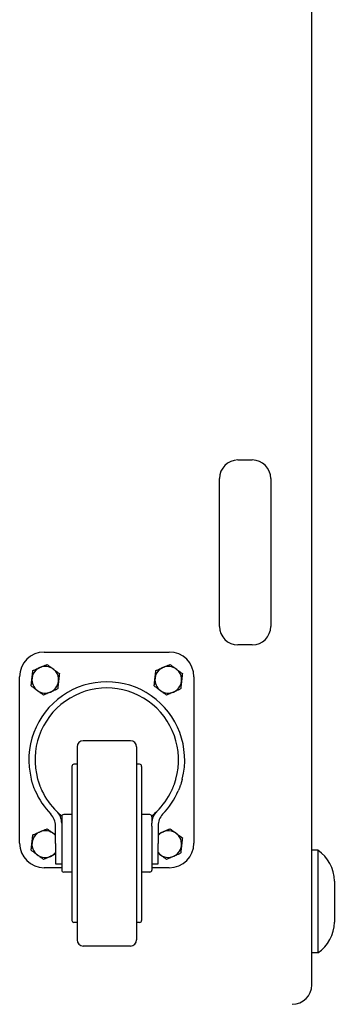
# Model space of a CAD drawing. Extents: x 22 to 3374, y -825 to 2267.
# Tile 3 of 12: x 350 to 503, y 268 to 748. Entities that reach past the tile are written whole.
import ezdxf

# ---------------------------------------------------------------- set-up
doc = ezdxf.new("R2010")
doc.units = 0
doc.layers.add('KF_SW_215E_SUSP_REAR', color=7, linetype='CONTINUOUS')

# ---------------------------------------------------------------- blocks, each defined once
blk = doc.blocks.new('KF_SW_215E_SUSP_REAR')
at = {"layer": 'KF_SW_215E_SUSP_REAR', "color": 7, "linetype": 'CONTINUOUS'}
for p, q in [((235, -1005.5), (235, -9.5)), ((199, -750), (206, -750)), ((190, -831), (190, -759)), ((215, -759), (215, -831)), ((104.5, -843.5), (165.5, -843.5)), ((206, -840), (199, -840)), ((98.87, -853.38), (98.89, -853.21)), ((98.89, -853.21), (98.9, -853.05)), ((98.9, -853.05), (98.92, -852.88)), ((98.92, -852.88), (98.94, -852.71)), ((98.94, -852.71), (98.96, -852.54)), ((98.96, -852.54), (99.29, -852.4)), ((99.29, -852.4), (99.6, -852.26)), ((99.6, -852.26), (99.91, -852.13)), ((99.91, -852.13), (100.2, -852)), ((100.2, -852), (100.49, -851.87)), ((100.49, -851.87), (100.78, -851.75)), ((100.78, -851.75), (101.05, -851.63)), ((101.05, -851.63), (101.33, -851.51)), ((101.33, -851.51), (101.6, -851.39)), ((101.6, -851.39), (101.87, -851.27)), ((101.87, -851.27), (102.13, -851.16)), ((102.13, -851.16), (102.4, -851.04)), ((102.4, -851.04), (102.67, -850.92)), ((102.67, -850.92), (102.93, -850.81)), ((102.93, -850.81), (103.2, -850.69)), ((103.2, -850.69), (103.47, -850.57)), ((103.47, -850.57), (103.75, -850.45)), ((103.75, -850.45), (104.03, -850.33)), ((104.03, -850.33), (104.31, -850.21)), ((104.31, -850.21), (104.6, -850.08)), ((104.6, -850.08), (104.9, -849.95)), ((104.9, -849.95), (105.2, -849.82)), ((105.2, -849.82), (105.52, -849.68)), ((105.52, -849.68), (105.84, -849.54)), ((105.84, -849.54), (106.13, -849.75)), ((106.13, -849.75), (106.4, -849.95)), ((106.4, -849.95), (106.67, -850.15)), ((106.67, -850.15), (106.93, -850.34)), ((106.93, -850.34), (107.18, -850.53)), ((107.18, -850.53), (107.43, -850.71)), ((107.43, -850.71), (107.68, -850.89)), ((107.68, -850.89), (107.92, -851.07)), ((107.92, -851.07), (108.16, -851.25)), ((108.16, -851.25), (108.39, -851.42)), ((108.39, -851.42), (108.63, -851.59)), ((108.63, -851.59), (108.86, -851.77)), ((108.86, -851.77), (109.09, -851.94)), ((109.09, -851.94), (109.33, -852.11)), ((109.33, -852.11), (109.56, -852.29)), ((109.56, -852.29), (109.8, -852.46)), ((109.8, -852.46), (110.04, -852.64)), ((110.04, -852.64), (110.29, -852.82)), ((110.29, -852.82), (110.54, -853)), ((110.54, -853), (110.79, -853.19)), ((110.79, -853.19), (111.05, -853.38)), ((158.87, -853.38), (158.89, -853.21)), ((158.89, -853.21), (158.9, -853.05)), ((158.9, -853.05), (158.92, -852.88)), ((158.92, -852.88), (158.94, -852.71)), ((158.94, -852.71), (158.96, -852.54)), ((158.96, -852.54), (159.29, -852.4)), ((159.29, -852.4), (159.6, -852.26)), ((159.6, -852.26), (159.91, -852.13)), ((159.91, -852.13), (160.2, -852)), ((160.2, -852), (160.49, -851.87)), ((160.49, -851.87), (160.78, -851.75)), ((160.78, -851.75), (161.05, -851.63)), ((161.05, -851.63), (161.33, -851.51)), ((161.33, -851.51), (161.6, -851.39)), ((161.6, -851.39), (161.87, -851.27)), ((161.87, -851.27), (162.13, -851.16)), ((162.13, -851.16), (162.4, -851.04)), ((162.4, -851.04), (162.67, -850.92)), ((162.67, -850.92), (162.93, -850.81)), ((162.93, -850.81), (163.2, -850.69)), ((163.2, -850.69), (163.47, -850.57)), ((163.47, -850.57), (163.75, -850.45)), ((163.75, -850.45), (164.03, -850.33)), ((164.03, -850.33), (164.31, -850.21)), ((164.31, -850.21), (164.6, -850.08)), ((164.6, -850.08), (164.9, -849.95)), ((164.9, -849.95), (165.2, -849.82)), ((165.2, -849.82), (165.52, -849.68)), ((165.52, -849.68), (165.84, -849.54)), ((165.84, -849.54), (166.13, -849.75)), ((166.13, -849.75), (166.4, -849.95)), ((166.4, -849.95), (166.67, -850.15)), ((166.67, -850.15), (166.93, -850.34)), ((166.93, -850.34), (167.18, -850.53)), ((167.18, -850.53), (167.43, -850.71)), ((167.43, -850.71), (167.68, -850.89)), ((167.68, -850.89), (167.92, -851.07)), ((167.92, -851.07), (168.16, -851.25)), ((168.16, -851.25), (168.39, -851.42)), ((168.39, -851.42), (168.63, -851.59)), ((168.63, -851.59), (168.86, -851.77)), ((168.86, -851.77), (169.09, -851.94)), ((169.09, -851.94), (169.33, -852.11)), ((169.33, -852.11), (169.56, -852.29)), ((169.56, -852.29), (169.8, -852.46)), ((169.8, -852.46), (170.04, -852.64)), ((170.04, -852.64), (170.29, -852.82)), ((170.29, -852.82), (170.54, -853)), ((170.54, -853), (170.79, -853.19)), ((170.79, -853.19), (171.05, -853.38)), ((92.5, -936.5), (92.5, -855.5)), ((98.34, -858.07), (98.36, -857.92)), ((98.36, -857.92), (98.37, -857.77)), ((98.37, -857.77), (98.39, -857.62)), ((98.39, -857.62), (98.41, -857.47)), ((98.41, -857.47), (98.42, -857.32)), ((98.42, -857.32), (98.44, -857.17)), ((98.44, -857.17), (98.46, -857.02)), ((98.46, -857.02), (98.47, -856.87)), ((98.47, -856.87), (98.49, -856.72)), ((98.49, -856.72), (98.51, -856.57)), ((98.51, -856.57), (98.52, -856.42)), ((98.52, -856.42), (98.54, -856.27)), ((98.54, -856.27), (98.56, -856.12)), ((98.56, -856.12), (98.57, -855.97)), ((98.57, -855.97), (98.59, -855.82)), ((98.59, -855.82), (98.61, -855.68)), ((98.61, -855.68), (98.62, -855.53)), ((98.62, -855.53), (98.64, -855.38)), ((98.64, -855.38), (98.66, -855.23)), ((98.66, -855.23), (98.68, -855.08)), ((98.68, -855.08), (98.69, -854.93)), ((98.69, -854.93), (98.71, -854.78)), ((98.71, -854.78), (98.73, -854.63)), ((98.73, -854.63), (98.74, -854.47)), ((98.74, -854.47), (98.76, -854.32)), ((98.76, -854.32), (98.78, -854.17)), ((98.78, -854.17), (98.8, -854.01)), ((98.8, -854.01), (98.81, -853.85)), ((98.81, -853.85), (98.83, -853.7)), ((98.83, -853.7), (98.85, -853.54)), ((98.85, -853.54), (98.87, -853.38)), ((111.05, -853.38), (111.32, -853.58)), ((111.32, -853.58), (111.59, -853.78)), ((111.43, -858.03), (111.41, -858.18)), ((111.44, -857.88), (111.43, -858.03)), ((111.46, -857.73), (111.44, -857.88)), ((111.48, -857.58), (111.46, -857.73)), ((111.49, -857.43), (111.48, -857.58)), ((111.51, -857.28), (111.49, -857.43)), ((111.53, -857.13), (111.51, -857.28)), ((111.54, -856.98), (111.53, -857.13)), ((111.56, -856.83), (111.54, -856.98)), ((111.58, -856.68), (111.56, -856.83)), ((111.59, -856.53), (111.58, -856.68)), ((111.59, -853.78), (111.88, -853.99)), ((111.61, -856.38), (111.59, -856.53)), ((111.63, -856.23), (111.61, -856.38)), ((111.64, -856.08), (111.63, -856.23)), ((111.66, -855.93), (111.64, -856.08)), ((111.68, -855.78), (111.66, -855.93)), ((111.7, -855.62), (111.68, -855.78)), ((111.71, -855.47), (111.7, -855.62)), ((111.73, -855.31), (111.71, -855.47)), ((111.75, -855.15), (111.73, -855.31)), ((111.77, -854.99), (111.75, -855.15)), ((111.79, -854.83), (111.77, -854.99)), ((111.8, -854.67), (111.79, -854.83)), ((111.82, -854.5), (111.8, -854.67)), ((111.84, -854.34), (111.82, -854.5)), ((111.86, -854.17), (111.84, -854.34)), ((111.88, -853.99), (111.86, -854.17)), ((158.34, -858.07), (158.36, -857.92)), ((158.36, -857.92), (158.37, -857.77)), ((158.37, -857.77), (158.39, -857.62)), ((158.39, -857.62), (158.41, -857.47)), ((158.41, -857.47), (158.42, -857.32)), ((158.42, -857.32), (158.44, -857.17)), ((158.44, -857.17), (158.46, -857.02)), ((158.46, -857.02), (158.47, -856.87)), ((158.47, -856.87), (158.49, -856.72)), ((158.49, -856.72), (158.51, -856.57)), ((158.51, -856.57), (158.52, -856.42)), ((158.52, -856.42), (158.54, -856.27)), ((158.54, -856.27), (158.56, -856.12)), ((158.56, -856.12), (158.57, -855.97)), ((158.57, -855.97), (158.59, -855.82)), ((158.59, -855.82), (158.61, -855.68)), ((158.61, -855.68), (158.62, -855.53)), ((158.62, -855.53), (158.64, -855.38)), ((158.64, -855.38), (158.66, -855.23)), ((158.66, -855.23), (158.68, -855.08)), ((158.68, -855.08), (158.69, -854.93)), ((158.69, -854.93), (158.71, -854.78)), ((158.71, -854.78), (158.73, -854.63)), ((158.73, -854.63), (158.74, -854.47)), ((158.74, -854.47), (158.76, -854.32)), ((158.76, -854.32), (158.78, -854.17)), ((158.78, -854.17), (158.8, -854.01)), ((158.8, -854.01), (158.81, -853.85)), ((158.81, -853.85), (158.83, -853.7)), ((158.83, -853.7), (158.85, -853.54)), ((158.85, -853.54), (158.87, -853.38)), ((171.05, -853.38), (171.32, -853.58)), ((171.32, -853.58), (171.59, -853.78)), ((171.43, -858.03), (171.41, -858.18)), ((171.44, -857.88), (171.43, -858.03)), ((171.46, -857.73), (171.44, -857.88)), ((171.48, -857.58), (171.46, -857.73)), ((171.49, -857.43), (171.48, -857.58)), ((171.51, -857.28), (171.49, -857.43)), ((171.53, -857.13), (171.51, -857.28)), ((171.54, -856.98), (171.53, -857.13)), ((171.56, -856.83), (171.54, -856.98)), ((171.58, -856.68), (171.56, -856.83)), ((171.59, -856.53), (171.58, -856.68)), ((171.59, -853.78), (171.88, -853.99)), ((171.61, -856.38), (171.59, -856.53)), ((171.63, -856.23), (171.61, -856.38)), ((171.64, -856.08), (171.63, -856.23)), ((171.66, -855.93), (171.64, -856.08)), ((171.68, -855.78), (171.66, -855.93)), ((171.7, -855.62), (171.68, -855.78)), ((171.71, -855.47), (171.7, -855.62)), ((171.73, -855.31), (171.71, -855.47)), ((171.75, -855.15), (171.73, -855.31)), ((171.77, -854.99), (171.75, -855.15)), ((171.79, -854.83), (171.77, -854.99)), ((171.8, -854.67), (171.79, -854.83)), ((171.82, -854.5), (171.8, -854.67)), ((171.84, -854.34), (171.82, -854.5)), ((171.86, -854.17), (171.84, -854.34)), ((171.88, -853.99), (171.86, -854.17)), ((177.5, -855.5), (177.5, -936.5)), ((98.12, -860.01), (98.14, -859.83)), ((98.41, -860.22), (98.12, -860.01)), ((98.14, -859.83), (98.16, -859.66)), ((98.16, -859.66), (98.18, -859.5)), ((98.18, -859.5), (98.2, -859.33)), ((98.2, -859.33), (98.21, -859.17)), ((98.21, -859.17), (98.23, -859.01)), ((98.23, -859.01), (98.25, -858.85)), ((98.25, -858.85), (98.27, -858.69)), ((98.27, -858.69), (98.29, -858.53)), ((98.29, -858.53), (98.3, -858.38)), ((98.3, -858.38), (98.32, -858.22)), ((98.32, -858.22), (98.34, -858.07)), ((98.68, -860.42), (98.41, -860.22)), ((98.95, -860.62), (98.68, -860.42)), ((99.21, -860.81), (98.95, -860.62)), ((99.46, -861), (99.21, -860.81)), ((99.71, -861.18), (99.46, -861)), ((99.96, -861.36), (99.71, -861.18)), ((100.2, -861.54), (99.96, -861.36)), ((100.44, -861.71), (100.2, -861.54)), ((100.67, -861.89), (100.44, -861.71)), ((100.91, -862.06), (100.67, -861.89)), ((101.14, -862.23), (100.91, -862.06)), ((101.37, -862.41), (101.14, -862.23)), ((101.61, -862.58), (101.37, -862.41)), ((101.84, -862.75), (101.61, -862.58)), ((102.08, -862.93), (101.84, -862.75)), ((108.13, -862.73), (107.87, -862.84)), ((108.4, -862.61), (108.13, -862.73)), ((108.67, -862.49), (108.4, -862.61)), ((108.95, -862.37), (108.67, -862.49)), ((109.22, -862.25), (108.95, -862.37)), ((109.51, -862.13), (109.22, -862.25)), ((109.8, -862), (109.51, -862.13)), ((110.09, -861.87), (109.8, -862)), ((110.4, -861.74), (110.09, -861.87)), ((110.71, -861.6), (110.4, -861.74)), ((111.04, -861.46), (110.71, -861.6)), ((111.06, -861.29), (111.04, -861.46)), ((111.08, -861.12), (111.06, -861.29)), ((111.1, -860.95), (111.08, -861.12)), ((111.11, -860.79), (111.1, -860.95)), ((111.13, -860.62), (111.11, -860.79)), ((111.15, -860.46), (111.13, -860.62)), ((111.17, -860.3), (111.15, -860.46)), ((111.19, -860.15), (111.17, -860.3)), ((111.2, -859.99), (111.19, -860.15)), ((111.22, -859.83), (111.2, -859.99)), ((111.24, -859.68), (111.22, -859.83)), ((111.26, -859.53), (111.24, -859.68)), ((111.27, -859.37), (111.26, -859.53)), ((111.29, -859.22), (111.27, -859.37)), ((111.31, -859.07), (111.29, -859.22)), ((111.32, -858.92), (111.31, -859.07)), ((111.34, -858.77), (111.32, -858.92)), ((111.36, -858.62), (111.34, -858.77)), ((111.38, -858.47), (111.36, -858.62)), ((111.39, -858.32), (111.38, -858.47)), ((111.41, -858.18), (111.39, -858.32)), ((158.12, -860.01), (158.14, -859.83)), ((158.41, -860.22), (158.12, -860.01)), ((158.14, -859.83), (158.16, -859.66)), ((158.16, -859.66), (158.18, -859.5)), ((158.18, -859.5), (158.2, -859.33)), ((158.2, -859.33), (158.21, -859.17)), ((158.21, -859.17), (158.23, -859.01)), ((158.23, -859.01), (158.25, -858.85)), ((158.25, -858.85), (158.27, -858.69)), ((158.27, -858.69), (158.29, -858.53)), ((158.29, -858.53), (158.3, -858.38)), ((158.3, -858.38), (158.32, -858.22)), ((158.32, -858.22), (158.34, -858.07)), ((158.68, -860.42), (158.41, -860.22)), ((158.95, -860.62), (158.68, -860.42)), ((159.21, -860.81), (158.95, -860.62)), ((159.46, -861), (159.21, -860.81)), ((159.71, -861.18), (159.46, -861)), ((159.96, -861.36), (159.71, -861.18)), ((160.2, -861.54), (159.96, -861.36)), ((160.44, -861.71), (160.2, -861.54)), ((160.67, -861.89), (160.44, -861.71)), ((160.91, -862.06), (160.67, -861.89)), ((161.14, -862.23), (160.91, -862.06)), ((161.37, -862.41), (161.14, -862.23)), ((161.61, -862.58), (161.37, -862.41)), ((161.84, -862.75), (161.61, -862.58)), ((162.08, -862.93), (161.84, -862.75)), ((168.13, -862.73), (167.87, -862.84)), ((168.4, -862.61), (168.13, -862.73)), ((168.67, -862.49), (168.4, -862.61)), ((168.95, -862.37), (168.67, -862.49)), ((169.22, -862.25), (168.95, -862.37)), ((169.51, -862.13), (169.22, -862.25)), ((169.8, -862), (169.51, -862.13)), ((170.09, -861.87), (169.8, -862)), ((170.4, -861.74), (170.09, -861.87)), ((170.71, -861.6), (170.4, -861.74)), ((171.04, -861.46), (170.71, -861.6)), ((171.06, -861.29), (171.04, -861.46)), ((171.08, -861.12), (171.06, -861.29)), ((171.1, -860.95), (171.08, -861.12)), ((171.11, -860.79), (171.1, -860.95)), ((171.13, -860.62), (171.11, -860.79)), ((171.15, -860.46), (171.13, -860.62)), ((171.17, -860.3), (171.15, -860.46)), ((171.19, -860.15), (171.17, -860.3)), ((171.2, -859.99), (171.19, -860.15)), ((171.22, -859.83), (171.2, -859.99)), ((171.24, -859.68), (171.22, -859.83)), ((171.26, -859.53), (171.24, -859.68)), ((171.27, -859.37), (171.26, -859.53)), ((171.29, -859.22), (171.27, -859.37)), ((171.31, -859.07), (171.29, -859.22)), ((171.32, -858.92), (171.31, -859.07)), ((171.34, -858.77), (171.32, -858.92)), ((171.36, -858.62), (171.34, -858.77)), ((171.38, -858.47), (171.36, -858.62)), ((171.39, -858.32), (171.38, -858.47)), ((171.41, -858.18), (171.39, -858.32)), ((102.32, -863.11), (102.08, -862.93)), ((102.57, -863.29), (102.32, -863.11)), ((102.82, -863.47), (102.57, -863.29)), ((103.07, -863.66), (102.82, -863.47)), ((103.33, -863.85), (103.07, -863.66)), ((103.6, -864.05), (103.33, -863.85)), ((103.87, -864.25), (103.6, -864.05)), ((104.16, -864.46), (103.87, -864.25)), ((104.48, -864.32), (104.16, -864.46)), ((104.8, -864.18), (104.48, -864.32)), ((105.1, -864.05), (104.8, -864.18)), ((105.4, -863.92), (105.1, -864.05)), ((105.69, -863.79), (105.4, -863.92)), ((105.97, -863.67), (105.69, -863.79)), ((106.25, -863.55), (105.97, -863.67)), ((106.53, -863.43), (106.25, -863.55)), ((106.8, -863.31), (106.53, -863.43)), ((107.07, -863.19), (106.8, -863.31)), ((107.33, -863.08), (107.07, -863.19)), ((107.6, -862.96), (107.33, -863.08)), ((107.87, -862.84), (107.6, -862.96)), ((162.32, -863.11), (162.08, -862.93)), ((162.57, -863.29), (162.32, -863.11)), ((162.82, -863.47), (162.57, -863.29)), ((163.07, -863.66), (162.82, -863.47)), ((163.33, -863.85), (163.07, -863.66)), ((163.6, -864.05), (163.33, -863.85)), ((163.87, -864.25), (163.6, -864.05)), ((164.16, -864.46), (163.87, -864.25)), ((164.48, -864.32), (164.16, -864.46)), ((164.8, -864.18), (164.48, -864.32)), ((165.1, -864.05), (164.8, -864.18)), ((165.4, -863.92), (165.1, -864.05)), ((165.69, -863.79), (165.4, -863.92)), ((165.97, -863.67), (165.69, -863.79)), ((166.25, -863.55), (165.97, -863.67)), ((166.53, -863.43), (166.25, -863.55)), ((166.8, -863.31), (166.53, -863.43)), ((167.07, -863.19), (166.8, -863.31)), ((167.33, -863.08), (167.07, -863.19)), ((167.6, -862.96), (167.33, -863.08)), ((167.87, -862.84), (167.6, -862.96)), ((146.5, -886.65), (123.5, -886.65)), ((120.5, -889.65), (120.5, -929.2)), ((149.5, -889.65), (149.5, -929.2)), ((118, -899.15), (118, -973.68)), ((120.5, -898.15), (119, -898.15)), ((151, -898.15), (149.5, -898.15)), ((152, -899.15), (152, -973.68)), ((98.22, -905.55), (98.17, -905.37)), ((98.27, -905.75), (98.22, -905.55)), ((98.33, -905.95), (98.27, -905.75)), ((98.38, -906.16), (98.33, -905.95)), ((101.28, -905.37), (101.33, -905.55)), ((101.33, -905.55), (101.39, -905.75)), ((101.39, -905.75), (101.45, -905.95)), ((101.45, -905.95), (101.51, -906.16)), ((168.49, -906.16), (168.55, -905.95)), ((168.55, -905.95), (168.61, -905.75)), ((168.61, -905.75), (168.67, -905.55)), ((168.67, -905.55), (168.72, -905.37)), ((171.67, -905.95), (171.62, -906.16)), ((171.73, -905.75), (171.67, -905.95)), ((171.78, -905.55), (171.73, -905.75)), ((171.83, -905.37), (171.78, -905.55)), ((98.44, -906.37), (98.38, -906.16)), ((98.51, -906.59), (98.44, -906.37)), ((98.57, -906.82), (98.51, -906.59)), ((98.64, -907.05), (98.57, -906.82)), ((98.71, -907.28), (98.64, -907.05)), ((98.79, -907.52), (98.71, -907.28)), ((98.87, -907.77), (98.79, -907.52)), ((98.95, -908.01), (98.87, -907.77)), ((99.03, -908.26), (98.95, -908.01)), ((99.12, -908.51), (99.03, -908.26)), ((99.21, -908.76), (99.12, -908.51)), ((99.3, -909.02), (99.21, -908.76)), ((99.39, -909.27), (99.3, -909.02)), ((99.49, -909.53), (99.39, -909.27)), ((99.59, -909.78), (99.49, -909.53)), ((99.69, -910.03), (99.59, -909.78)), ((99.79, -910.28), (99.69, -910.03)), ((99.89, -910.53), (99.79, -910.28)), ((99.99, -910.78), (99.89, -910.53)), ((101.51, -906.16), (101.57, -906.38)), ((101.57, -906.38), (101.64, -906.6)), ((101.64, -906.6), (101.72, -906.83)), ((101.72, -906.83), (101.79, -907.06)), ((101.79, -907.06), (101.87, -907.29)), ((101.87, -907.29), (101.95, -907.53)), ((101.95, -907.53), (102.04, -907.78)), ((102.04, -907.78), (102.13, -908.02)), ((102.13, -908.02), (102.22, -908.27)), ((102.22, -908.27), (102.32, -908.52)), ((102.32, -908.52), (102.41, -908.77)), ((102.41, -908.77), (102.51, -909.03)), ((102.51, -909.03), (102.62, -909.28)), ((102.62, -909.28), (102.72, -909.53)), ((102.72, -909.53), (102.83, -909.79)), ((102.83, -909.79), (102.94, -910.04)), ((102.94, -910.04), (103.05, -910.29)), ((103.05, -910.29), (103.16, -910.54)), ((103.16, -910.54), (103.27, -910.78)), ((166.73, -910.78), (166.84, -910.54)), ((166.84, -910.54), (166.95, -910.29)), ((166.95, -910.29), (167.06, -910.04)), ((167.06, -910.04), (167.17, -909.79)), ((167.17, -909.79), (167.28, -909.53)), ((167.28, -909.53), (167.38, -909.28)), ((167.38, -909.28), (167.49, -909.03)), ((167.49, -909.03), (167.59, -908.77)), ((167.59, -908.77), (167.68, -908.52)), ((167.68, -908.52), (167.78, -908.27)), ((167.78, -908.27), (167.87, -908.02)), ((167.87, -908.02), (167.96, -907.78)), ((167.96, -907.78), (168.05, -907.53)), ((168.05, -907.53), (168.13, -907.29)), ((168.13, -907.29), (168.21, -907.06)), ((168.21, -907.06), (168.28, -906.83)), ((168.28, -906.83), (168.36, -906.6)), ((168.36, -906.6), (168.43, -906.38)), ((168.43, -906.38), (168.49, -906.16)), ((170.11, -910.53), (170.01, -910.78)), ((170.21, -910.28), (170.11, -910.53)), ((170.31, -910.03), (170.21, -910.28)), ((170.41, -909.78), (170.31, -910.03)), ((170.51, -909.53), (170.41, -909.78)), ((170.61, -909.27), (170.51, -909.53)), ((170.7, -909.02), (170.61, -909.27)), ((170.79, -908.76), (170.7, -909.02)), ((170.88, -908.51), (170.79, -908.76)), ((170.97, -908.26), (170.88, -908.51)), ((171.05, -908.01), (170.97, -908.26)), ((171.13, -907.77), (171.05, -908.01)), ((171.21, -907.52), (171.13, -907.77)), ((171.29, -907.28), (171.21, -907.52)), ((171.36, -907.05), (171.29, -907.28)), ((171.43, -906.82), (171.36, -907.05)), ((171.49, -906.59), (171.43, -906.82)), ((171.56, -906.37), (171.49, -906.59)), ((171.62, -906.16), (171.56, -906.37)), ((100.1, -911.02), (99.99, -910.78)), ((103.27, -910.78), (103.39, -911.02)), ((166.61, -911.02), (166.73, -910.78)), ((170.01, -910.78), (169.9, -911.02)), ((113, -923.65), (113, -926.81)), ((118, -922.65), (114, -922.65)), ((156, -922.65), (152, -922.65)), ((157, -923.65), (157, -926.81)), ((104.9, -929.95), (105.2, -929.82)), ((105.2, -929.82), (105.52, -929.68)), ((105.52, -929.68), (105.84, -929.54)), ((105.84, -929.54), (106.04, -929.69)), ((106.04, -929.69), (106.24, -929.83)), ((106.24, -929.83), (106.43, -929.97)), ((110, -936.65), (110, -928.05)), ((113, -926.81), (113, -928.35)), ((113, -928.35), (113, -949.49)), ((120.5, -929.2), (120.5, -983.65)), ((149.5, -929.2), (149.5, -983.65)), ((157, -928.35), (157, -926.81)), ((157, -928.35), (157, -949.49)), ((160, -928.05), (160, -936.65)), ((164.76, -930.01), (165.02, -929.9)), ((165.02, -929.9), (165.29, -929.78)), ((165.29, -929.78), (165.56, -929.66)), ((165.56, -929.66), (165.84, -929.54)), ((165.84, -929.54), (166.13, -929.75)), ((166.13, -929.75), (166.4, -929.95)), ((98.71, -934.78), (98.73, -934.63)), ((98.73, -934.63), (98.74, -934.47)), ((98.74, -934.47), (98.76, -934.32)), ((98.76, -934.32), (98.78, -934.17)), ((98.78, -934.17), (98.8, -934.01)), ((98.8, -934.01), (98.81, -933.85)), ((98.81, -933.85), (98.83, -933.7)), ((98.83, -933.7), (98.85, -933.54)), ((98.85, -933.54), (98.87, -933.38)), ((98.87, -933.38), (98.89, -933.21)), ((98.89, -933.21), (98.9, -933.05)), ((98.9, -933.05), (98.92, -932.88)), ((98.92, -932.88), (98.94, -932.71)), ((98.94, -932.71), (98.96, -932.54)), ((98.96, -932.54), (99.29, -932.4)), ((99.29, -932.4), (99.6, -932.26)), ((99.6, -932.26), (99.91, -932.13)), ((99.91, -932.13), (100.2, -932)), ((100.2, -932), (100.49, -931.87)), ((100.49, -931.87), (100.78, -931.75)), ((100.78, -931.75), (101.05, -931.63)), ((101.05, -931.63), (101.33, -931.51)), ((101.33, -931.51), (101.6, -931.39)), ((101.6, -931.39), (101.87, -931.27)), ((101.87, -931.27), (102.13, -931.16)), ((102.13, -931.16), (102.4, -931.04)), ((102.4, -931.04), (102.67, -930.92)), ((102.67, -930.92), (102.93, -930.81)), ((102.93, -930.81), (103.2, -930.69)), ((103.2, -930.69), (103.47, -930.57)), ((103.47, -930.57), (103.75, -930.45)), ((103.75, -930.45), (104.03, -930.33)), ((104.03, -930.33), (104.31, -930.21)), ((104.31, -930.21), (104.6, -930.08)), ((104.6, -930.08), (104.9, -929.95)), ((106.43, -929.97), (106.62, -930.11)), ((106.62, -930.11), (106.8, -930.25)), ((106.8, -930.25), (106.98, -930.38)), ((106.98, -930.38), (107.16, -930.51)), ((107.16, -930.51), (107.34, -930.64)), ((107.34, -930.64), (107.51, -930.77)), ((107.51, -930.77), (107.68, -930.9)), ((107.68, -930.9), (107.85, -931.02)), ((107.85, -931.02), (108.02, -931.14)), ((108.02, -931.14), (108.18, -931.27)), ((108.18, -931.27), (108.35, -931.39)), ((108.35, -931.39), (108.51, -931.51)), ((108.51, -931.51), (108.68, -931.63)), ((108.68, -931.63), (108.84, -931.75)), ((108.84, -931.75), (109, -931.87)), ((109, -931.87), (109.17, -931.99)), ((109.17, -931.99), (109.33, -932.12)), ((109.33, -932.12), (109.5, -932.24)), ((109.5, -932.24), (109.66, -932.36)), ((109.66, -932.36), (109.83, -932.48)), ((109.83, -932.48), (110, -932.61)), ((160, -932.09), (160.25, -931.98)), ((160.25, -931.98), (160.5, -931.87)), ((160.5, -931.87), (160.75, -931.76)), ((160.75, -931.76), (160.99, -931.66)), ((160.99, -931.66), (161.23, -931.55)), ((161.23, -931.55), (161.46, -931.45)), ((161.46, -931.45), (161.69, -931.35)), ((161.69, -931.35), (161.92, -931.25)), ((161.92, -931.25), (162.15, -931.15)), ((162.15, -931.15), (162.38, -931.05)), ((162.38, -931.05), (162.61, -930.95)), ((162.61, -930.95), (162.84, -930.85)), ((162.84, -930.85), (163.07, -930.75)), ((163.07, -930.75), (163.31, -930.64)), ((163.31, -930.64), (163.54, -930.54)), ((163.54, -930.54), (163.78, -930.44)), ((163.78, -930.44), (164.02, -930.33)), ((164.02, -930.33), (164.26, -930.23)), ((164.26, -930.23), (164.51, -930.12)), ((164.51, -930.12), (164.76, -930.01)), ((166.4, -929.95), (166.67, -930.15)), ((166.67, -930.15), (166.93, -930.34)), ((166.93, -930.34), (167.18, -930.53)), ((167.18, -930.53), (167.43, -930.71)), ((167.43, -930.71), (167.68, -930.89)), ((167.68, -930.89), (167.92, -931.07)), ((167.92, -931.07), (168.16, -931.25)), ((168.16, -931.25), (168.39, -931.42)), ((168.39, -931.42), (168.63, -931.59)), ((168.63, -931.59), (168.86, -931.77)), ((168.86, -931.77), (169.09, -931.94)), ((169.09, -931.94), (169.33, -932.11)), ((169.33, -932.11), (169.56, -932.29)), ((169.56, -932.29), (169.8, -932.46)), ((169.8, -932.46), (170.04, -932.64)), ((170.04, -932.64), (170.29, -932.82)), ((170.29, -932.82), (170.54, -933)), ((170.54, -933), (170.79, -933.19)), ((170.79, -933.19), (171.05, -933.38)), ((171.05, -933.38), (171.32, -933.58)), ((171.32, -933.58), (171.59, -933.78)), ((171.59, -933.78), (171.88, -933.99)), ((171.8, -934.67), (171.79, -934.83)), ((171.82, -934.5), (171.8, -934.67)), ((171.84, -934.34), (171.82, -934.5)), ((171.86, -934.17), (171.84, -934.34)), ((171.88, -933.99), (171.86, -934.17)), ((98.16, -939.66), (98.18, -939.5)), ((98.18, -939.5), (98.2, -939.33)), ((98.2, -939.33), (98.21, -939.17)), ((98.21, -939.17), (98.23, -939.01)), ((98.23, -939.01), (98.25, -938.85)), ((98.25, -938.85), (98.27, -938.69)), ((98.27, -938.69), (98.29, -938.53)), ((98.29, -938.53), (98.3, -938.38)), ((98.3, -938.38), (98.32, -938.22)), ((98.32, -938.22), (98.34, -938.07)), ((98.34, -938.07), (98.36, -937.92)), ((98.36, -937.92), (98.37, -937.77)), ((98.37, -937.77), (98.39, -937.62)), ((98.39, -937.62), (98.41, -937.47)), ((98.41, -937.47), (98.42, -937.32)), ((98.42, -937.32), (98.44, -937.17)), ((98.44, -937.17), (98.46, -937.02)), ((98.46, -937.02), (98.47, -936.87)), ((98.47, -936.87), (98.49, -936.72)), ((98.49, -936.72), (98.51, -936.57)), ((98.51, -936.57), (98.52, -936.42)), ((98.52, -936.42), (98.54, -936.27)), ((98.54, -936.27), (98.56, -936.12)), ((98.56, -936.12), (98.57, -935.97)), ((98.57, -935.97), (98.59, -935.82)), ((98.59, -935.82), (98.61, -935.68)), ((98.61, -935.68), (98.62, -935.53)), ((98.62, -935.53), (98.64, -935.38)), ((98.64, -935.38), (98.66, -935.23)), ((98.66, -935.23), (98.68, -935.08)), ((98.68, -935.08), (98.69, -934.93)), ((98.69, -934.93), (98.71, -934.78)), ((110, -936.65), (110, -946.65)), ((160, -946.65), (160, -936.65)), ((171.26, -939.53), (171.24, -939.68)), ((171.27, -939.37), (171.26, -939.53)), ((171.29, -939.22), (171.27, -939.37)), ((171.31, -939.07), (171.29, -939.22)), ((171.32, -938.92), (171.31, -939.07)), ((171.34, -938.77), (171.32, -938.92)), ((171.36, -938.62), (171.34, -938.77)), ((171.38, -938.47), (171.36, -938.62)), ((171.39, -938.32), (171.38, -938.47)), ((171.41, -938.18), (171.39, -938.32)), ((171.43, -938.03), (171.41, -938.18)), ((171.44, -937.88), (171.43, -938.03)), ((171.46, -937.73), (171.44, -937.88)), ((171.48, -937.58), (171.46, -937.73)), ((171.49, -937.43), (171.48, -937.58)), ((171.51, -937.28), (171.49, -937.43)), ((171.53, -937.13), (171.51, -937.28)), ((171.54, -936.98), (171.53, -937.13)), ((171.56, -936.83), (171.54, -936.98)), ((171.58, -936.68), (171.56, -936.83)), ((171.59, -936.53), (171.58, -936.68)), ((171.61, -936.38), (171.59, -936.53)), ((171.63, -936.23), (171.61, -936.38)), ((171.64, -936.08), (171.63, -936.23)), ((171.66, -935.93), (171.64, -936.08)), ((171.68, -935.78), (171.66, -935.93)), ((171.7, -935.62), (171.68, -935.78)), ((171.71, -935.47), (171.7, -935.62)), ((171.73, -935.31), (171.71, -935.47)), ((171.75, -935.15), (171.73, -935.31)), ((171.77, -934.99), (171.75, -935.15)), ((171.79, -934.83), (171.77, -934.99)), ((98.12, -940.01), (98.14, -939.83)), ((98.41, -940.22), (98.12, -940.01)), ((98.14, -939.83), (98.16, -939.66)), ((98.68, -940.42), (98.41, -940.22)), ((98.95, -940.62), (98.68, -940.42)), ((99.21, -940.81), (98.95, -940.62)), ((99.46, -941), (99.21, -940.81)), ((99.71, -941.18), (99.46, -941)), ((99.96, -941.36), (99.71, -941.18)), ((100.2, -941.54), (99.96, -941.36)), ((100.44, -941.71), (100.2, -941.54)), ((100.67, -941.89), (100.44, -941.71)), ((100.91, -942.06), (100.67, -941.89)), ((101.14, -942.23), (100.91, -942.06)), ((101.37, -942.41), (101.14, -942.23)), ((101.61, -942.58), (101.37, -942.41)), ((101.84, -942.75), (101.61, -942.58)), ((102.08, -942.93), (101.84, -942.75)), ((102.32, -943.11), (102.08, -942.93)), ((102.57, -943.29), (102.32, -943.11)), ((102.82, -943.47), (102.57, -943.29)), ((103.07, -943.66), (102.82, -943.47)), ((103.33, -943.85), (103.07, -943.66)), ((103.6, -944.05), (103.33, -943.85)), ((103.87, -944.25), (103.6, -944.05)), ((104.16, -944.46), (103.87, -944.25)), ((104.71, -944.22), (104.44, -944.34)), ((104.98, -944.1), (104.71, -944.22)), ((105.24, -943.99), (104.98, -944.1)), ((105.49, -943.88), (105.24, -943.99)), ((105.74, -943.77), (105.49, -943.88)), ((105.98, -943.67), (105.74, -943.77)), ((106.22, -943.56), (105.98, -943.67)), ((106.46, -943.46), (106.22, -943.56)), ((106.69, -943.36), (106.46, -943.46)), ((106.93, -943.25), (106.69, -943.36)), ((107.16, -943.15), (106.93, -943.25)), ((107.39, -943.05), (107.16, -943.15)), ((107.62, -942.95), (107.39, -943.05)), ((107.85, -942.85), (107.62, -942.95)), ((108.08, -942.75), (107.85, -942.85)), ((108.31, -942.65), (108.08, -942.75)), ((108.54, -942.55), (108.31, -942.65)), ((108.77, -942.45), (108.54, -942.55)), ((109.01, -942.34), (108.77, -942.45)), ((109.25, -942.24), (109.01, -942.34)), ((109.5, -942.13), (109.25, -942.24)), ((109.75, -942.02), (109.5, -942.13)), ((110, -941.91), (109.75, -942.02)), ((160.17, -941.52), (160, -941.39)), ((160.34, -941.64), (160.17, -941.52)), ((160.5, -941.76), (160.34, -941.64)), ((160.67, -941.88), (160.5, -941.76)), ((160.83, -942.01), (160.67, -941.88)), ((161, -942.13), (160.83, -942.01)), ((161.16, -942.25), (161, -942.13)), ((161.32, -942.37), (161.16, -942.25)), ((161.49, -942.49), (161.32, -942.37)), ((161.65, -942.61), (161.49, -942.49)), ((161.82, -942.73), (161.65, -942.61)), ((161.98, -942.86), (161.82, -942.73)), ((162.15, -942.98), (161.98, -942.86)), ((162.32, -943.1), (162.15, -942.98)), ((162.49, -943.23), (162.32, -943.1)), ((162.66, -943.36), (162.49, -943.23)), ((162.84, -943.49), (162.66, -943.36)), ((163.02, -943.62), (162.84, -943.49)), ((163.2, -943.75), (163.02, -943.62)), ((163.38, -943.89), (163.2, -943.75)), ((163.57, -944.03), (163.38, -943.89)), ((163.76, -944.17), (163.57, -944.03)), ((163.96, -944.31), (163.76, -944.17)), ((164.16, -944.46), (163.96, -944.31)), ((164.48, -944.32), (164.16, -944.46)), ((164.8, -944.18), (164.48, -944.32)), ((165.1, -944.05), (164.8, -944.18)), ((165.4, -943.92), (165.1, -944.05)), ((165.69, -943.79), (165.4, -943.92)), ((165.97, -943.67), (165.69, -943.79)), ((166.25, -943.55), (165.97, -943.67)), ((166.53, -943.43), (166.25, -943.55)), ((166.8, -943.31), (166.53, -943.43)), ((167.07, -943.19), (166.8, -943.31)), ((167.33, -943.08), (167.07, -943.19)), ((167.6, -942.96), (167.33, -943.08)), ((167.87, -942.84), (167.6, -942.96)), ((168.13, -942.73), (167.87, -942.84)), ((168.4, -942.61), (168.13, -942.73)), ((168.67, -942.49), (168.4, -942.61)), ((168.95, -942.37), (168.67, -942.49)), ((169.22, -942.25), (168.95, -942.37)), ((169.51, -942.13), (169.22, -942.25)), ((169.8, -942), (169.51, -942.13)), ((170.09, -941.87), (169.8, -942)), ((170.4, -941.74), (170.09, -941.87)), ((170.71, -941.6), (170.4, -941.74)), ((171.04, -941.46), (170.71, -941.6)), ((171.06, -941.29), (171.04, -941.46)), ((171.08, -941.12), (171.06, -941.29)), ((171.1, -940.95), (171.08, -941.12)), ((171.11, -940.79), (171.1, -940.95)), ((171.13, -940.62), (171.11, -940.79)), ((171.15, -940.46), (171.13, -940.62)), ((171.17, -940.3), (171.15, -940.46)), ((171.19, -940.15), (171.17, -940.3)), ((171.2, -939.99), (171.19, -940.15)), ((171.22, -939.83), (171.2, -939.99)), ((171.24, -939.68), (171.22, -939.83)), ((238, -940), (235, -940)), ((238, -940), (238, -990)), ((104.44, -944.34), (104.16, -944.46)), ((113, -948.5), (104.5, -948.5)), ((110, -946.65), (113, -946.65)), ((157, -946.65), (160, -946.65)), ((165.5, -948.5), (157, -948.5)), ((113, -949.49), (113, -949.65)), ((118, -950.65), (114, -950.65)), ((156, -950.65), (152, -950.65)), ((157, -949.49), (157, -949.65)), ((246, -954.97), (246, -975.03)), ((118, -973.68), (118, -974.15)), ((120.5, -975.15), (119, -975.15)), ((151, -975.15), (149.5, -975.15)), ((152, -973.68), (152, -974.15)), ((246, -975.03), (246, -975.03)), ((146.5, -986.65), (123.5, -986.65)), ((238, -990), (235, -990))]:
    blk.add_line(p, q, dxfattribs=at)
for centre, radius, start, end in [((199, -759), 9, 90, 180), ((206, -759), 9, 0, 90), ((199, -831), 9, 180, 270), ((206, -831), 9, 270, 0), ((104.5, -855.5), 12, 90, 180), ((165.5, -855.5), 12, 0, 90), ((105, -857), 6.5, 353.5726, 173.5726), ((165, -857), 6.5, 353.5726, 173.5726), ((135, -896), 38, 345.7309, 194.2691), ((105, -857), 6.5, 173.5726, 353.5726), ((165, -857), 6.5, 173.5726, 353.5726), ((135, -896), 35, 344.4784, 195.5216), ((123.5, -889.65), 3, 90, 180), ((146.5, -889.65), 3, 0, 90), ((119, -899.15), 1, 90, 180), ((151, -899.15), 1, 0, 90), ((135, -896), 38, 203.2872, 224.1605), ((135, -896), 35, 205.4185, 225.7593), ((135, -896), 35, 314.2407, 334.5815), ((135, -896), 38, 315.8395, 336.7128), ((102, -928.05), 8, 0, 44.1605), ((135, -896), 35, 225.7593, 231.2072), ((105, -926.81), 8, 0, 45.7593), ((114, -923.65), 1, 90, 180), ((156, -923.65), 1, 0, 90), ((135, -896), 35, 308.7928, 314.2407), ((165, -926.81), 8, 134.2407, 180), ((168, -928.05), 8, 135.8395, 180), ((105, -937), 6.5, 39.7151, 173.5726), ((165, -937), 6.5, 353.5726, 140.2849), ((104.5, -936.5), 12, 180, 270), ((105, -937), 6.5, 173.5726, 320.2849), ((165, -937), 6.5, 219.7151, 353.5726), ((165.5, -936.5), 12, 270, 0), ((228, -954.97), 18, 0, 56.251), ((114, -949.65), 1, 180, 270), ((156, -949.65), 1, 270, 0), ((119, -974.15), 1, 180, 270), ((151, -974.15), 1, 270, 0), ((228, -975.03), 18, 303.749, 0), ((123.5, -983.65), 3, 180, 270), ((146.5, -983.65), 3, 270, 0), ((225.5, -1005.5), 9.5, 270, 0)]:
    blk.add_arc(centre, radius, start, end, dxfattribs=at)

msp = doc.modelspace()

# ---------------------------------------------------------------- block references
at = {"layer": 'KF_SW_215E_SUSP_REAR'}
msp.add_blockref('KF_SW_215E_SUSP_REAR', (257.29, 1283.41), dxfattribs=at)

doc.saveas('drawing.dxf')
